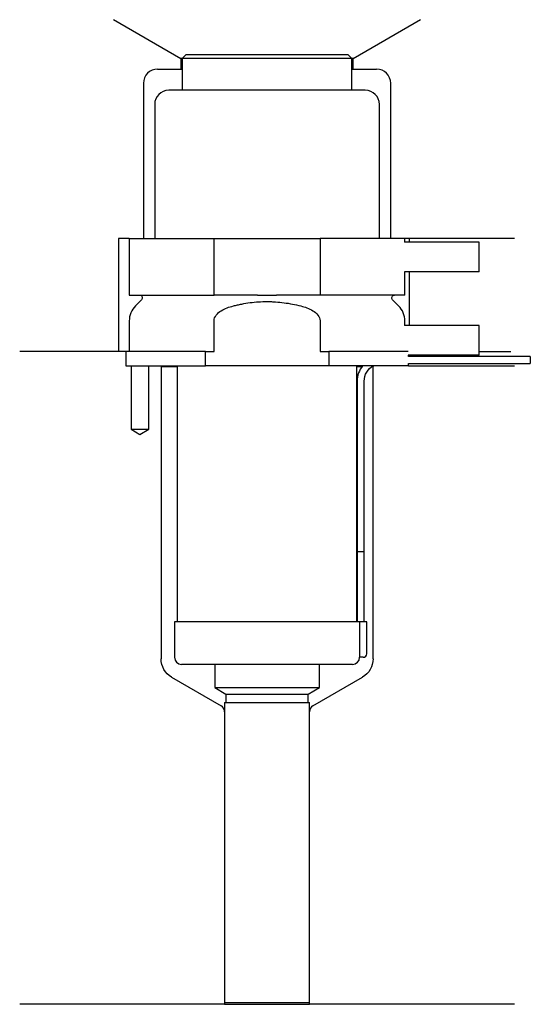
# Model space of a CAD drawing. Header units: millimetres. Extents: x 29 to 101, y 200 to 340.
import ezdxf

# ---------------------------------------------------------------- set-up
doc = ezdxf.new("R2010")
doc.units = ezdxf.units.MM
for name, color, linetype in [('201', 7, 'Continuous'), ('30', 7, 'Continuous'), ('32', 7, 'Continuous')]:
    doc.layers.add(name, color=color, linetype=linetype)

msp = doc.modelspace()

# ---------------------------------------------------------------- linework, layer by layer
at = {"layer": '201', "color": 113}
for p, q in [((42.52, 339.61), (52.05, 334.11)), ((76.45, 334.11), (85.98, 339.61)), ((52.25, 334.11), (52.05, 334.11)), ((52.05, 334.11), (52.05, 332.61)), ((76.45, 334.11), (76.25, 334.11)), ((76.45, 332.61), (76.45, 334.11)), ((48.75, 332.61), (52.05, 332.61)), ((52.05, 332.61), (52.25, 332.61)), ((76.25, 332.61), (76.45, 332.61)), ((76.45, 332.61), (79.75, 332.61)), ((46.75, 330.61), (46.75, 308.61)), ((81.75, 308.61), (81.75, 330.61)), ((43.25, 308.61), (43.25, 292.61)), ((44.75, 308.61), (43.25, 308.61)), ((99.25, 308.61), (83.75, 308.61)), ((84.37, 308.61), (84.37, 308.11)), ((84.37, 303.91), (84.37, 296.31)), ((44.25, 292.61), (29.25, 292.61)), ((43.25, 292.61), (29.25, 292.61)), ((44.25, 292.61), (44.25, 290.61)), ((94.25, 292.61), (98.73, 292.61)), ((94.25, 292.61), (98.73, 292.61)), ((45, 290.61), (45, 281.61)), ((47.5, 281.61), (47.5, 290.61)), ((49.15, 290.61), (49.25, 290.51)), ((49.25, 290.51), (51.55, 290.51)), ((49.25, 290.51), (49.25, 249.09)), ((76.95, 290.51), (77.7, 290.51)), ((79.14, 290.51), (79.25, 290.51)), ((79.25, 290.51), (79.35, 290.61)), ((79.25, 249.09), (79.25, 290.51)), ((84.25, 290.61), (99.25, 290.61)), ((45, 281.61), (46.25, 280.88)), ((46.25, 280.88), (47.5, 281.61)), ((50.75, 246.5), (57.74, 242.46)), ((70.75, 242.46), (77.75, 246.5)), ((58.24, 241.59), (58.24, 200.17)), ((70.25, 200.17), (70.25, 241.59)), ((58.24, 200.17), (29.25, 200.17)), ((58.24, 200.17), (70.25, 200.17)), ((99.25, 200.17), (70.25, 200.17))]:
    msp.add_line(p, q, dxfattribs=at)
for centre, radius, start, end in [((48.75, 330.61), 2, 90, 180), ((79.75, 330.61), 2, 0, 90), ((57.24, 241.59), 1, 0, 60), ((71.25, 241.59), 1, 120, 180)]:
    msp.add_arc(centre, radius, start, end, dxfattribs=at)
at = {"layer": '201', "color": 113, "extrusion": (0, 0, -1)}
for centre, start, end in [((-52.25, 249.09), 300, 360), ((-76.25, 249.09), 180, 240)]:
    msp.add_arc(centre, 3, start, end, dxfattribs=at)
at = {"layer": '30', "color": 113}
for p, q in [((52.75, 334.61), (52.25, 334.11)), ((76.25, 334.11), (52.25, 334.11)), ((52.25, 334.11), (52.25, 329.61)), ((75.75, 334.61), (52.75, 334.61)), ((76.25, 334.11), (75.75, 334.61)), ((76.25, 329.61), (76.25, 334.11)), ((78.15, 329.61), (50.35, 329.61)), ((48.35, 327.61), (48.35, 308.61)), ((80.15, 308.61), (80.15, 327.61)), ((44.75, 308.61), (44.75, 300.61)), ((44.75, 308.61), (56.75, 308.61)), ((56.75, 308.61), (71.75, 308.61)), ((56.75, 300.61), (56.75, 308.61)), ((71.75, 308.61), (71.75, 300.61)), ((83.75, 308.61), (71.75, 308.61)), ((83.75, 308.11), (83.75, 308.61)), ((83.75, 300.61), (83.75, 303.91)), ((44.75, 300.61), (56.75, 300.61)), ((46.48, 299.92), (45.63, 299.07)), ((62.91, 300.61), (56.75, 300.61)), ((71.75, 300.61), (65.59, 300.61)), ((83.75, 300.61), (71.75, 300.61)), ((82.87, 299.07), (82.02, 299.92)), ((44.75, 296.95), (44.75, 292.61)), ((56.75, 292.61), (56.75, 296.95)), ((71.75, 296.95), (71.75, 292.61)), ((83.75, 296.31), (83.75, 296.95)), ((55.53, 292.61), (44.25, 292.61)), ((44.25, 292.61), (44.25, 290.61)), ((55.53, 290.61), (55.53, 292.61)), ((55.53, 292.61), (56.75, 292.61)), ((71.75, 292.61), (72.97, 292.61)), ((72.97, 292.61), (72.97, 290.61)), ((84.21, 292.61), (72.97, 292.61)), ((84.25, 291.91), (84.25, 292.11)), ((101.5, 291.91), (84.25, 291.91)), ((101.5, 291.91), (101.5, 290.91)), ((44.25, 290.61), (55.53, 290.61)), ((45, 290.61), (45, 281.61)), ((47.5, 281.61), (47.5, 290.61)), ((51.55, 290.61), (51.55, 254.31)), ((72.97, 290.61), (55.53, 290.61)), ((84.25, 290.61), (72.97, 290.61)), ((76.95, 254.31), (76.95, 290.61)), ((84.25, 290.61), (84.25, 290.91)), ((84.25, 290.91), (101.5, 290.91)), ((77, 288.41), (77, 264.31)), ((78, 264.31), (78, 288.41)), ((45, 281.61), (47.5, 281.61)), ((77, 264.31), (78, 264.31)), ((77, 264.31), (77, 254.31)), ((77, 264.31), (78, 264.31)), ((78, 254.31), (78, 264.31)), ((77.32, 254.31), (51.15, 254.31)), ((51.15, 254.31), (51.15, 249.31)), ((77.32, 254.31), (77.32, 249.81)), ((78.35, 254.31), (77.32, 254.31)), ((78.35, 249.81), (78.35, 254.31)), ((76.35, 248.31), (52.15, 248.31)), ((56.85, 248.31), (56.85, 245.03)), ((71.65, 245.03), (71.65, 248.31)), ((77.85, 249.31), (77.35, 249.31)), ((56.85, 245.03), (58.44, 244.11)), ((56.85, 245.03), (71.65, 245.03)), ((58.44, 244.11), (58.44, 242.91)), ((58.44, 244.11), (70.05, 244.11)), ((70.05, 244.11), (71.65, 245.03)), ((70.05, 242.91), (70.05, 244.11)), ((58.24, 242.91), (70.25, 242.91)), ((58.24, 242.91), (58.24, 200.41)), ((70.25, 200.41), (70.25, 242.91)), ((58.24, 200.41), (70.25, 200.41))]:
    msp.add_line(p, q, dxfattribs=at)
for centre, radius, start, end in [((50.35, 327.61), 2, 90, 180), ((78.15, 327.61), 2, 0, 90), ((47.75, 296.95), 3, 135, 180), ((80.75, 296.95), 3, 0, 45), ((80.5, 288.41), 3.5, 141.0539, 180), ((77.85, 249.81), 0.5, -90, 0), ((52.15, 249.31), 1, 180, 270), ((76.35, 249.31), 1, -90, 0)]:
    msp.add_arc(centre, radius, start, end, dxfattribs=at)
at = {"layer": '30', "color": 113, "extrusion": (0, 0, -1)}
for centre, radius, start, end in [((-46.2, 300.21), 0.4, 90, 225), ((-82.3, 300.21), 0.4, -45, 90), ((-80.5, 288.41), 2.5, 0, 61.6416)]:
    msp.add_arc(centre, radius, start, end, dxfattribs=at)
at = {"layer": '30', "color": 113}
for points, knots in [([(62.91, 300.61), (63.35, 300.61), (63.8, 300.6), (64.36, 300.6), (64.47, 300.6), (64.69, 300.6), (64.81, 300.6), (65.14, 300.61), (65.37, 300.61), (65.59, 300.61)], [0, 0, 0, 0, 0.5, 0.5, 0.625, 0.625, 0.75, 0.75, 1, 1, 1, 1]), ([(56.75, 296.95), (56.75, 297.56), (57.25, 298.07), (58.3, 298.72), (58.88, 298.92), (59.48, 299.07)], [0, 0, 0, 0, 0.5, 0.5, 1, 1, 1, 1]), ([(59.48, 299.07), (59.67, 299.12), (59.87, 299.17), (60.27, 299.26), (60.46, 299.3), (61.06, 299.41), (61.45, 299.48), (62.64, 299.64), (63.44, 299.69), (64.45, 299.69), (64.65, 299.69), (65.06, 299.67), (65.26, 299.66), (65.86, 299.62), (66.26, 299.58), (67.46, 299.42), (68.24, 299.27), (69.02, 299.07)], [0, 0, 0, 0, 0.0625, 0.0625, 0.125, 0.125, 0.25, 0.25, 0.5, 0.5, 0.5625, 0.5625, 0.625, 0.625, 0.75, 0.75, 1, 1, 1, 1]), ([(69.02, 299.07), (69.62, 298.92), (70.2, 298.72), (71.25, 298.07), (71.75, 297.56), (71.75, 296.95)], [0, 0, 0, 0, 0.5, 0.5, 1, 1, 1, 1]), ([(77.32, 249.81), (77.32, 249.75), (77.32, 249.69), (77.33, 249.59), (77.33, 249.54), (77.33, 249.45), (77.33, 249.42), (77.34, 249.36), (77.34, 249.33), (77.34, 249.32), (77.34, 249.31), (77.34, 249.31)], [0, 0, 0, 0, 0.208202, 0.208202, 0.416635, 0.416635, 0.625338, 0.625338, 0.835614, 0.835614, 1, 1, 1, 1])]:
    msp.add_open_spline(points, degree=3, knots=knots, dxfattribs=at)
at = {"layer": '32', "color": 113}
for p, q in [((94.25, 308.11), (83.71, 308.11)), ((94.25, 303.91), (94.25, 308.11)), ((94.25, 303.91), (83.71, 303.91)), ((94.25, 296.31), (83.71, 296.31)), ((94.25, 292.11), (94.25, 296.31)), ((94.25, 292.11), (84.21, 292.11))]:
    msp.add_line(p, q, dxfattribs=at)

doc.saveas('drawing.dxf')
